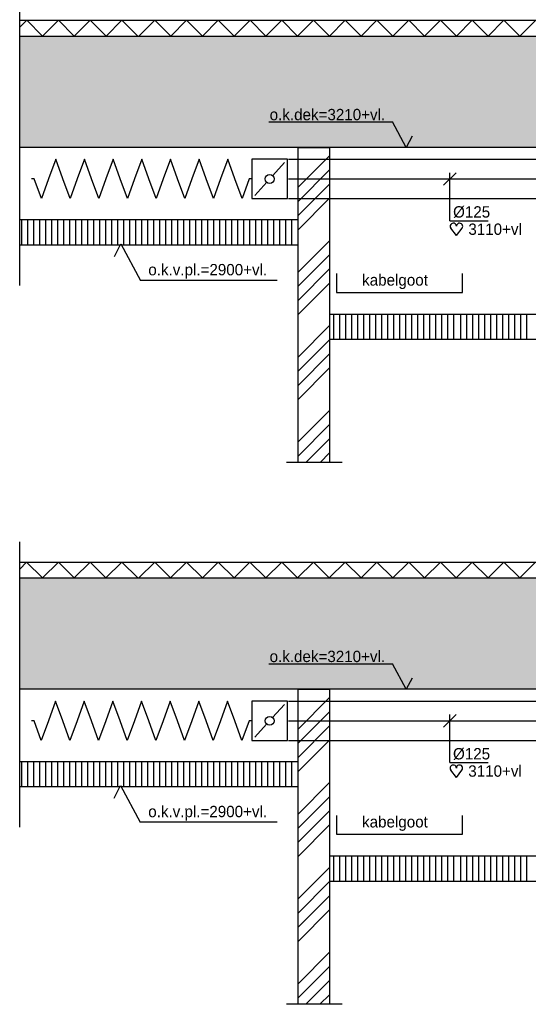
# Model space of a CAD drawing. Extents: x -1448 to 118900, y -195097 to 442500.
# Tile 16 of 103: x 38424 to 46498, y 385319 to 400947. Entities that reach past the tile are written whole.
import ezdxf

# ---------------------------------------------------------------- set-up
doc = ezdxf.new("R2010")
doc.units = 0
doc.header["$LTSCALE"] = 100
doc.linetypes.add('CENTER2', pattern=[11.25, 7.5, -1.25, 1.25, -1.25])
doc.linetypes.add('LURETOUR', pattern=[6, 4, -2])
doc.layers.get('0').update_dxf_attribs({"linetype": 'CONTINUOUS'})
for name, color, linetype in [('BOUW', 8, 'CONTINUOUS'), ('WL570---_HARTLIJN', 1, 'CONTINUOUS'), ('WL570---_RETOUR', 3, 'CONTINUOUS'), ('WL570---_TOEVOER', 3, 'CONTINUOUS'), ('WM561---', 1, 'CONTINUOUS'), ('WM570---', 1, 'CONTINUOUS')]:
    doc.layers.add(name, color=color, linetype=linetype)
doc.styles.add('BURO-018', font='BUROFONT.shx', dxfattribs={"height": 180})

# ---------------------------------------------------------------- blocks, each defined once
blk = doc.blocks.new('LU-1D-F-7D2BC')
at = {"color": 0, "linetype": 'CONTINUOUS'}
for p, q in [((-341.2, 0), (-318.5, 62.5)), ((-318.5, 62.5), (-295.7, 0)), ((-250.2, 0), (-227.5, 62.5)), ((-227.5, 62.5), (-204.7, 0)), ((-159.2, 0), (-136.5, 62.5)), ((-136.5, 62.5), (-113.7, 0)), ((-68.2, 0), (-45.5, 62.5)), ((-45.5, 62.5), (-22.7, 0)), ((22.7, 0), (45.5, 62.5)), ((45.5, 62.5), (68.2, 0)), ((113.7, 0), (136.5, 62.5)), ((136.5, 62.5), (159.2, 0)), ((204.7, 0), (227.5, 62.5)), ((227.5, 62.5), (250.2, 0)), ((295.7, 0), (318.5, 62.5)), ((318.5, 62.5), (341.2, 0)), ((-350, 0), (-341.2, 0)), ((-295.7, 0), (-273, -62.5)), ((-273, -62.5), (-250.2, 0)), ((-204.7, 0), (-182, -62.5)), ((-182, -62.5), (-159.2, 0)), ((-113.7, 0), (-91, -62.5)), ((-91, -62.5), (-68.2, 0)), ((-22.7, 0), (0, -62.5)), ((0, -62.5), (22.7, 0)), ((68.2, 0), (91, -62.5)), ((91, -62.5), (113.7, 0)), ((159.2, 0), (182, -62.5)), ((182, -62.5), (204.7, 0)), ((250.2, 0), (273, -62.5)), ((273, -62.5), (295.7, 0)), ((341.2, 0), (350, 0))]:
    blk.add_line(p, q, dxfattribs=at)
blk = doc.blocks.new('LU-1D-K-7D')
at = {"color": 0, "linetype": 'CONTINUOUS'}
for p, q in [((-0.5, 62.5), (0.5, 62.5)), ((-0.5, -62.5), (0.5, -62.5))]:
    blk.add_line(p, q, dxfattribs=at)
at = {"layer": 'WL570---_HARTLIJN', "linetype": 'CENTER2'}
blk.add_line((-0.5, 0), (0.5, 0), dxfattribs=at)
blk = doc.blocks.new('LU-1D-KL-7D70')
at = {"color": 0, "linetype": 'CONTINUOUS'}
for p, q in [((-56.4, 62.5), (-56.4, -62.5)), ((56.4, 62.5), (-56.4, 62.5)), ((47, 52), (9.5, 10.5)), ((56.4, -62.5), (56.4, 62.5)), ((-9.5, -10.5), (-47, -52)), ((-56.4, -62.5), (56.4, -62.5))]:
    blk.add_line(p, q, dxfattribs=at)
blk.add_circle((0, 0), 14.1, dxfattribs=at)
blk = doc.blocks.new('*U150', base_point=(5625, 350858))
at = {"color": 0, "linetype": 'CONTINUOUS'}
for p, q in [((5525, 351070), (5725, 351270)), ((5625, 350508), (5625, 351270)), ((5625, 350508), (6231, 350508))]:
    blk.add_line(p, q, dxfattribs=at)
at = {"layer": 'WM570---', "linetype": 'CONTINUOUS', "style": 'BURO-018'}
blk.add_text('%%c125', height=180, dxfattribs=at).set_placement((5675, 350558))
blk = doc.blocks.new('HART')
at = {"color": 1}
for q in [(-39.7, 52.4), (39.7, 52.4)]:
    blk.add_line((0, 0), q, dxfattribs=at)
for centre, start, end in [((-22.1, 65.7), 0, 217.18669), ((22.1, 65.7), 322.81331, 180)]:
    blk.add_arc(centre, 22.1, start, end, dxfattribs=at)

msp = doc.modelspace()

# ---------------------------------------------------------------- hatches: boundary and pattern name
at = {"layer": 'WM570---'}
h = msp.add_hatch(dxfattribs=at)
h.set_pattern_fill('AR-SAND', color=8, scale=5, style=0)
h.set_pattern_definition([(37.5, (2055.1, 20348.4), (-8.00016, 244.70662), [0, -193.04, 0, -215.9, 0, -206.375]), (7.5, (2055.1, 20348.4), (224.76164, 358.41255), [0, -104.14, 0, -173.99, 0, -66.675]), (327.5, (1898.9, 20348.4), (395.49619, 0.71859), [0, -63.5, 0, -228.6, 0, -298.45]), (317.5, (1898.9, 20348.4), (381.77823, 111.46466), [0, -31.75, 0, -149.86, 0, -171.45])])
h.paths.add_polyline_path([(53603.4, 400686.9), (38424.9, 400686.9), (38424.9, 398919.3), (60960.3, 398919.3), (60960.3, 400686.9)])
h.paths.add_polyline_path([(56865.4, 399447.3), (58848.6, 399447.3), (58848.6, 399726.8), (56865.4, 399726.8)], flags=24)
h.paths.add_polyline_path([(42345.7, 399298.2), (44328.8, 399298.2), (44328.8, 399577.6), (42345.7, 399577.6)], flags=24)
h = msp.add_hatch(dxfattribs=at)
h.set_pattern_fill('AR-SAND', color=8, scale=5, style=0)
h.set_pattern_definition([(37.5, (-345.33, 5982.83), (-8.00016, 244.70662), [0, -193.04, 0, -215.9, 0, -206.375]), (7.5, (-345.33, 5982.83), (224.76164, 358.41255), [0, -104.14, 0, -173.99, 0, -66.675]), (327.5, (-501.54, 5982.83), (395.49619, 0.71859), [0, -63.5, 0, -228.6, 0, -298.45]), (317.5, (-501.54, 5982.83), (381.77823, 111.46466), [0, -31.75, 0, -149.86, 0, -171.45])])
h.paths.add_polyline_path([(60959.2, 390319), (60959.2, 392086.6), (53602.3, 392086.6), (38423.8, 392086.6), (38423.8, 390319)])
h.paths.add_polyline_path([(50844, 390235.6), (52350.2, 390235.6), (52350.2, 390524.3), (50844, 390524.3)], flags=9)
h.paths.add_polyline_path([(56864.4, 390847.1), (58847.5, 390847.1), (58847.5, 391126.5), (56864.4, 391126.5)], flags=24)
h.paths.add_polyline_path([(42344.6, 390697.9), (44327.8, 390697.9), (44327.8, 390977.3), (42344.6, 390977.3)], flags=24)

# ---------------------------------------------------------------- linework, layer by layer
at = {"layer": 'BOUW'}
for p, q in [((38424.9, 396730.3), (38424.9, 401258.8)), ((38424.9, 400936.9), (53603.4, 400936.9)), ((38534.6, 400936.9), (38424.9, 400828)), ((38786.5, 400686.9), (38534.6, 400936.9)), ((39038.4, 400936.9), (38786.5, 400686.9)), ((39290.4, 400686.9), (39038.4, 400936.9)), ((39542.1, 400936.9), (39290.1, 400686.9)), ((39794, 400686.9), (39542.1, 400936.9)), ((39794, 400686.9), (40045.9, 400936.9)), ((40045.9, 400936.9), (40297.8, 400686.9)), ((40569.3, 400936.9), (40317.4, 400686.9)), ((40821.3, 400686.9), (40569.3, 400936.9)), ((41073.2, 400936.9), (40821.3, 400686.9)), ((41325.1, 400686.9), (41073.2, 400936.9)), ((41577, 400936.9), (41325.1, 400686.9)), ((41829, 400686.9), (41577, 400936.9)), ((42080.7, 400936.9), (41828.7, 400686.9)), ((42332.6, 400686.9), (42080.7, 400936.9)), ((42332.6, 400686.9), (42584.5, 400936.9)), ((42584.5, 400936.9), (42836.4, 400686.9)), ((42836.2, 400686.9), (43088.1, 400936.9)), ((43088.1, 400936.9), (43340.1, 400686.9)), ((43340.1, 400686.9), (43592, 400936.9)), ((43592, 400936.9), (43843.9, 400686.9)), ((43843.9, 400686.9), (44095.8, 400936.9)), ((44095.8, 400936.9), (44347.8, 400686.9)), ((44347.8, 400686.9), (44599.7, 400936.9)), ((44599.7, 400936.9), (44851.6, 400686.9)), ((44851.6, 400686.9), (45103.6, 400936.9)), ((45103.6, 400936.9), (45355.5, 400686.9)), ((45355.5, 400686.9), (45607.4, 400936.9)), ((45607.4, 400936.9), (45859.3, 400686.9)), ((45859.3, 400686.9), (46111.3, 400936.9)), ((46111.3, 400936.9), (46363.2, 400686.9)), ((46363.2, 400686.9), (46615.1, 400936.9)), ((38424.9, 400686.9), (53603.4, 400686.9)), ((60960.3, 398919.3), (38428.7, 398919.3)), ((42843, 397769.3), (38424.9, 397769.3)), ((38458.9, 397369.3), (38458.9, 397758.1)), ((38554.1, 397369.3), (38554.1, 397758.1)), ((38649.4, 397369.3), (38649.4, 397758.1)), ((38744.6, 397369.3), (38744.6, 397758.1)), ((38839.9, 397369.3), (38839.9, 397758.1)), ((38935.1, 397369.3), (38935.1, 397758.1)), ((39030.4, 397369.3), (39030.4, 397758.1)), ((39125.6, 397369.3), (39125.6, 397758.1)), ((39220.9, 397369.3), (39220.9, 397758.1)), ((39316.1, 397369.3), (39316.1, 397758.1)), ((39411.4, 397369.3), (39411.4, 397758.1)), ((39506.6, 397369.3), (39506.6, 397758.1)), ((39601.9, 397369.3), (39601.9, 397758.1)), ((39697.1, 397369.3), (39697.1, 397758.1)), ((39792.4, 397369.3), (39792.4, 397758.1)), ((39887.6, 397369.3), (39887.6, 397758.1)), ((39982.9, 397369.3), (39982.9, 397758.1)), ((40078.1, 397369.3), (40078.1, 397758.1)), ((40173.4, 397369.3), (40173.4, 397758.1)), ((40268.6, 397369.3), (40268.6, 397758.1)), ((40363.9, 397369.3), (40363.9, 397758.1)), ((40459.1, 397369.3), (40459.1, 397758.1)), ((40554.4, 397369.3), (40554.4, 397758.1)), ((40649.6, 397369.3), (40649.6, 397758.1)), ((40744.9, 397369.3), (40744.9, 397758.1)), ((40840.1, 397369.3), (40840.1, 397758.1)), ((40935.4, 397369.3), (40935.4, 397758.1)), ((41030.6, 397369.3), (41030.6, 397758.1)), ((41125.9, 397369.3), (41125.9, 397758.1)), ((41221.1, 397369.3), (41221.1, 397758.1)), ((41316.4, 397369.3), (41316.4, 397758.1)), ((41411.6, 397369.3), (41411.6, 397758.1)), ((41506.9, 397369.3), (41506.9, 397758.1)), ((41602.1, 397369.3), (41602.1, 397758.1)), ((41697.4, 397369.3), (41697.4, 397758.1)), ((41792.6, 397369.3), (41792.6, 397758.1)), ((41887.9, 397369.3), (41887.9, 397758.1)), ((41983.1, 397369.3), (41983.1, 397758.1)), ((42078.4, 397369.3), (42078.4, 397758.1)), ((42173.6, 397369.3), (42173.6, 397758.1)), ((42268.9, 397369.3), (42268.9, 397758.1)), ((42364.1, 397369.3), (42364.1, 397758.1)), ((42459.4, 397369.3), (42459.4, 397758.1)), ((42554.6, 397369.3), (42554.6, 397758.1)), ((42649.9, 397369.3), (42649.9, 397758.1)), ((42745.1, 397369.3), (42745.1, 397758.1)), ((42843, 397369.3), (38424.9, 397369.3)), ((43411.2, 395869.3), (43411.2, 396258.2)), ((43506.4, 395869.3), (43506.4, 396258.2)), ((43601.7, 395869.3), (43601.7, 396258.2)), ((43696.9, 395869.3), (43696.9, 396258.2)), ((43792.2, 395869.3), (43792.2, 396258.2)), ((43887.4, 395869.3), (43887.4, 396258.2)), ((43982.7, 395869.3), (43982.7, 396258.2)), ((44077.9, 395869.3), (44077.9, 396258.2)), ((44173.2, 395869.3), (44173.2, 396258.2)), ((44268.4, 395869.3), (44268.4, 396258.2)), ((44363.7, 395869.3), (44363.7, 396258.2)), ((44458.9, 395869.3), (44458.9, 396258.2)), ((44554.2, 395869.3), (44554.2, 396258.2)), ((44649.4, 395869.3), (44649.4, 396258.2)), ((44744.7, 395869.3), (44744.7, 396258.2)), ((44839.9, 395869.3), (44839.9, 396258.2)), ((44935.2, 395869.3), (44935.2, 396258.2)), ((45030.4, 395869.3), (45030.4, 396258.2)), ((45125.7, 395869.3), (45125.7, 396258.2)), ((45220.9, 395869.3), (45220.9, 396258.2)), ((45316.2, 395869.3), (45316.2, 396258.2)), ((45426, 395869.3), (45426, 396258.2)), ((45521.2, 395869.3), (45521.2, 396258.2)), ((45616.5, 395869.3), (45616.5, 396258.2)), ((45711.7, 395869.3), (45711.7, 396258.2)), ((45807, 395869.3), (45807, 396258.2)), ((45902.2, 395869.3), (45902.2, 396258.2)), ((45997.5, 395869.3), (45997.5, 396258.2)), ((46092.7, 395869.3), (46092.7, 396258.2)), ((46188, 395869.3), (46188, 396258.2)), ((46283.2, 395869.3), (46283.2, 396258.2)), ((46378.5, 395869.3), (46378.5, 396258.2)), ((46473.7, 395869.3), (46473.7, 396258.2)), ((38423.8, 388130), (38423.8, 392658.5)), ((38423.8, 392336.6), (53602.3, 392336.6)), ((38533.5, 392336.6), (38423.8, 392227.7)), ((38785.4, 392086.6), (38533.5, 392336.6)), ((39037.4, 392336.6), (38785.4, 392086.6)), ((39289.3, 392086.6), (39037.4, 392336.6)), ((39541, 392336.6), (39289.1, 392086.6)), ((39792.9, 392086.6), (39541, 392336.6)), ((39792.9, 392086.6), (40044.9, 392336.6)), ((40044.9, 392336.6), (40296.8, 392086.6)), ((40568.3, 392336.6), (40316.3, 392086.6)), ((40820.2, 392086.6), (40568.3, 392336.6)), ((41072.1, 392336.6), (40820.2, 392086.6)), ((41324.1, 392086.6), (41072.1, 392336.6)), ((41576, 392336.6), (41324.1, 392086.6)), ((41827.9, 392086.6), (41576, 392336.6)), ((42079.6, 392336.6), (41827.7, 392086.6)), ((42331.5, 392086.6), (42079.6, 392336.6)), ((42331.5, 392086.6), (42583.5, 392336.6)), ((42583.5, 392336.6), (42835.4, 392086.6)), ((42835.2, 392086.6), (43087.1, 392336.6)), ((43087.1, 392336.6), (43339, 392086.6)), ((43339, 392086.6), (43590.9, 392336.6)), ((43590.9, 392336.6), (43842.9, 392086.6)), ((43842.9, 392086.6), (44094.8, 392336.6)), ((44094.8, 392336.6), (44346.7, 392086.6)), ((44346.7, 392086.6), (44598.7, 392336.6)), ((44598.7, 392336.6), (44850.6, 392086.6)), ((44850.6, 392086.6), (45102.5, 392336.6)), ((45102.5, 392336.6), (45354.4, 392086.6)), ((45354.4, 392086.6), (45606.4, 392336.6)), ((45606.4, 392336.6), (45858.3, 392086.6)), ((45858.3, 392086.6), (46110.2, 392336.6)), ((46110.2, 392336.6), (46362.1, 392086.6)), ((46362.1, 392086.6), (46614.1, 392336.6)), ((38423.8, 392086.6), (53602.3, 392086.6)), ((60959.2, 390319), (38427.7, 390319)), ((42841.9, 389169), (38423.8, 389169)), ((38457.8, 388769), (38457.8, 389157.9)), ((38553.1, 388769), (38553.1, 389157.9)), ((38648.3, 388769), (38648.3, 389157.9)), ((38743.6, 388769), (38743.6, 389157.9)), ((38838.8, 388769), (38838.8, 389157.9)), ((38934.1, 388769), (38934.1, 389157.9)), ((39029.3, 388769), (39029.3, 389157.9)), ((39124.6, 388769), (39124.6, 389157.9)), ((39219.8, 388769), (39219.8, 389157.9)), ((39315.1, 388769), (39315.1, 389157.9)), ((39410.3, 388769), (39410.3, 389157.9)), ((39505.6, 388769), (39505.6, 389157.9)), ((39600.8, 388769), (39600.8, 389157.9)), ((39696.1, 388769), (39696.1, 389157.9)), ((39791.3, 388769), (39791.3, 389157.9)), ((39886.6, 388769), (39886.6, 389157.9)), ((39981.8, 388769), (39981.8, 389157.9)), ((40077.1, 388769), (40077.1, 389157.9)), ((40172.3, 388769), (40172.3, 389157.9)), ((40267.6, 388769), (40267.6, 389157.9)), ((40362.8, 388769), (40362.8, 389157.9)), ((40458.1, 388769), (40458.1, 389157.9)), ((40553.3, 388769), (40553.3, 389157.9)), ((40648.6, 388769), (40648.6, 389157.9)), ((40743.8, 388769), (40743.8, 389157.9)), ((40839.1, 388769), (40839.1, 389157.9)), ((40934.3, 388769), (40934.3, 389157.9)), ((41029.6, 388769), (41029.6, 389157.9)), ((41124.8, 388769), (41124.8, 389157.9)), ((41220.1, 388769), (41220.1, 389157.9)), ((41315.3, 388769), (41315.3, 389157.9)), ((41410.6, 388769), (41410.6, 389157.9)), ((41505.8, 388769), (41505.8, 389157.9)), ((41601.1, 388769), (41601.1, 389157.9)), ((41696.3, 388769), (41696.3, 389157.9)), ((41791.6, 388769), (41791.6, 389157.9)), ((41886.8, 388769), (41886.8, 389157.9)), ((41982.1, 388769), (41982.1, 389157.9)), ((42077.3, 388769), (42077.3, 389157.9)), ((42172.6, 388769), (42172.6, 389157.9)), ((42267.8, 388769), (42267.8, 389157.9)), ((42363.1, 388769), (42363.1, 389157.9)), ((42458.3, 388769), (42458.3, 389157.9)), ((42553.6, 388769), (42553.6, 389157.9)), ((42648.8, 388769), (42648.8, 389157.9)), ((42744.1, 388769), (42744.1, 389157.9)), ((42841.9, 388769), (38423.8, 388769)), ((43410.1, 387269), (43410.1, 387657.9)), ((43505.4, 387269), (43505.4, 387657.9)), ((43600.6, 387269), (43600.6, 387657.9)), ((43695.9, 387269), (43695.9, 387657.9)), ((43791.1, 387269), (43791.1, 387657.9)), ((43886.4, 387269), (43886.4, 387657.9)), ((43981.6, 387269), (43981.6, 387657.9)), ((44076.9, 387269), (44076.9, 387657.9)), ((44172.1, 387269), (44172.1, 387657.9)), ((44267.4, 387269), (44267.4, 387657.9)), ((44362.6, 387269), (44362.6, 387657.9)), ((44457.9, 387269), (44457.9, 387657.9)), ((44553.1, 387269), (44553.1, 387657.9)), ((44648.4, 387269), (44648.4, 387657.9)), ((44743.6, 387269), (44743.6, 387657.9)), ((44838.9, 387269), (44838.9, 387657.9)), ((44934.1, 387269), (44934.1, 387657.9)), ((45029.4, 387269), (45029.4, 387657.9)), ((45124.6, 387269), (45124.6, 387657.9)), ((45219.9, 387269), (45219.9, 387657.9)), ((45315.1, 387269), (45315.1, 387657.9)), ((45424.9, 387269), (45424.9, 387657.9)), ((45520.2, 387269), (45520.2, 387657.9)), ((45615.4, 387269), (45615.4, 387657.9)), ((45710.7, 387269), (45710.7, 387657.9)), ((45805.9, 387269), (45805.9, 387657.9)), ((45901.2, 387269), (45901.2, 387657.9)), ((45996.4, 387269), (45996.4, 387657.9)), ((46091.7, 387269), (46091.7, 387657.9)), ((46186.9, 387269), (46186.9, 387657.9)), ((46282.2, 387269), (46282.2, 387657.9)), ((46377.4, 387269), (46377.4, 387657.9)), ((46472.7, 387269), (46472.7, 387657.9))]:
    msp.add_line(p, q, dxfattribs=at)
at = {"layer": 'WL570---_RETOUR', "color": 8}
for p, q in [((42843.7, 398919.3), (43343.7, 398919.3)), ((42843.7, 393919.3), (42843.7, 398919.3)), ((43343.7, 398919.3), (43343.7, 393919.3)), ((55849.6, 396269.3), (43352.4, 396269.3)), ((55849.6, 395869.3), (43352.4, 395869.3)), ((43543.7, 393919.3), (42659.9, 393919.3)), ((42842.7, 385319), (42842.7, 390319)), ((42842.7, 390319), (43342.7, 390319)), ((43342.7, 390319), (43342.7, 385319)), ((55848.5, 387669), (43351.3, 387669)), ((55848.5, 387269), (43351.3, 387269)), ((43542.6, 385319), (42658.8, 385319))]:
    msp.add_line(p, q, dxfattribs=at)
at = {"layer": 'WL570---_TOEVOER', "color": 8}
for p, q in [((42843.7, 398286.4), (43343.7, 398786.4)), ((42843.7, 398061.9), (43343.7, 398561.9)), ((42843.7, 397837.4), (43343.7, 398337.4)), ((42843.7, 397612.9), (43343.7, 398112.9)), ((42843.7, 396939.4), (43343.7, 397439.4)), ((42843.7, 396714.9), (43343.7, 397214.9)), ((42843.7, 396490.4), (43343.7, 396990.4)), ((42843.7, 396265.8), (43343.7, 396765.8)), ((42843.7, 395592.3), (43343.7, 396092.3)), ((42843.7, 395367.8), (43343.7, 395867.8)), ((42843.7, 395143.3), (43343.7, 395643.3)), ((42843.7, 394918.8), (43343.7, 395418.8)), ((42843.7, 394245.3), (43343.7, 394745.3)), ((42843.7, 394020.8), (43343.7, 394520.8)), ((42966.7, 393919.3), (43343.7, 394296.3)), ((43191.2, 393919.3), (43343.7, 394071.8)), ((42842.7, 389686.1), (43342.7, 390186.1)), ((42842.7, 389461.6), (43342.7, 389961.6)), ((42842.7, 389237.1), (43342.7, 389737.1)), ((42842.7, 389012.6), (43342.7, 389512.6)), ((42842.7, 388339.1), (43342.7, 388839.1)), ((42842.7, 388114.6), (43342.7, 388614.6)), ((42842.7, 387890.1), (43342.7, 388390.1)), ((42842.7, 387665.6), (43342.7, 388165.6)), ((42842.7, 386992.1), (43342.7, 387492.1)), ((42842.7, 386767.5), (43342.7, 387267.5)), ((42842.7, 386543), (43342.7, 387043)), ((42842.7, 386318.5), (43342.7, 386818.5)), ((42842.7, 385645), (43342.7, 386145)), ((42842.7, 385420.5), (43342.7, 385920.5)), ((42965.7, 385319), (43342.7, 385696)), ((43190.2, 385319), (43342.7, 385471.5))]:
    msp.add_line(p, q, dxfattribs=at)
at = {"layer": 'WL570---_TOEVOER', "color": 6}
for p, q in [((43452.5, 396918.4), (43452.5, 396618.4)), ((45452.5, 396618.4), (45452.5, 396918.4)), ((43452.5, 396618.4), (45452.5, 396618.4)), ((43451.5, 388318.1), (43451.5, 388018.1)), ((45451.5, 388018.1), (45451.5, 388318.1)), ((43451.5, 388018.1), (45451.5, 388018.1))]:
    msp.add_line(p, q, dxfattribs=at)
at = {"layer": 'WM561---'}
for p, q in [((42380.7, 399323.2), (44344, 399323.2)), ((42510.6, 396809.4), (40340, 396809.4)), ((42379.6, 390723), (44342.9, 390723)), ((42509.6, 388209.1), (40338.9, 388209.1))]:
    msp.add_line(p, q, dxfattribs=at)
at = {"layer": 'WM570---'}
for p, q in [((44561.2, 398919.3), (44344, 399323.2)), ((44655, 399097.8), (44561.2, 398919.3)), ((39926.9, 397190.6), (40027.7, 397389.9)), ((40027.7, 397389.9), (40340, 396809.4)), ((44560.2, 390319), (44342.9, 390723)), ((44654, 390497.5), (44560.2, 390319)), ((39925.8, 388590.3), (40026.7, 388789.7)), ((40026.7, 388789.7), (40338.9, 388209.1))]:
    msp.add_line(p, q, dxfattribs=at)

# ---------------------------------------------------------------- block references
at = {"layer": 'WL570---_RETOUR', "linetype": 'LURETOUR', "yscale": 5, "zscale": 5}
for name, p, xscale, rotation in [('LU-1D-F-7D2BC', (40360.6, 398418.7), 5, 180), ('LU-1D-K-7D', (45947.9, 398418.7), 6516.928283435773, 359.9999999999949), ('LU-1D-F-7D2BC', (40359.6, 389818.5), 5, 180), ('LU-1D-K-7D', (45946.9, 389818.5), 6516.928283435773, 359.9999999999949)]:
    msp.add_blockref(name, p, dxfattribs=dict(at, xscale=xscale, rotation=rotation))
at = {"layer": 'WL570---_RETOUR', "linetype": 'CONTINUOUS', "xscale": 5, "yscale": 5, "zscale": 5, "rotation": 359.9999999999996}
for p in [(42392.9, 398418.7), (42391.8, 389818.5)]:
    msp.add_blockref('LU-1D-KL-7D70', p, dxfattribs=at)
at = {"layer": 'WM570---'}
for p in [(45253.7, 398106.2), (45252.7, 389506)]:
    msp.add_blockref('*U150', p, dxfattribs=at)
at = {"layer": 'WM570---', "xscale": 2.25, "yscale": 2.25, "zscale": 2.25}
for p in [(45356.6, 397519.4), (45355.5, 388919.1)]:
    msp.add_blockref('HART', p, dxfattribs=at)

# ---------------------------------------------------------------- texts
at = {"layer": 'WL570---_RETOUR', "color": 1, "style": 'BURO-018'}
for p in [(42392.3, 399351), (42391.2, 390750.7)]:
    msp.add_text('o.k.dek=3210+vl.', height=180, dxfattribs=at).set_placement(p)
at = {"layer": 'WM561---', "color": 1, "style": 'BURO-018'}
for s, p in [('o.k.v.pl.=2900+vl.', (40465.7, 396889.4)), ('kabelgoot', (43860, 396726)), ('o.k.v.pl.=2900+vl.', (40464.6, 388289.1)), ('kabelgoot', (43859, 388125.8))]:
    msp.add_text(s, height=180, dxfattribs=at).set_placement(p)
at = {"layer": 'WM570---', "color": 1, "style": 'BURO-018'}
for p in [(45546, 397531.6), (45544.9, 388931.3)]:
    msp.add_text('3110+vl', height=180, dxfattribs=at).set_placement(p)

doc.saveas('drawing.dxf')
